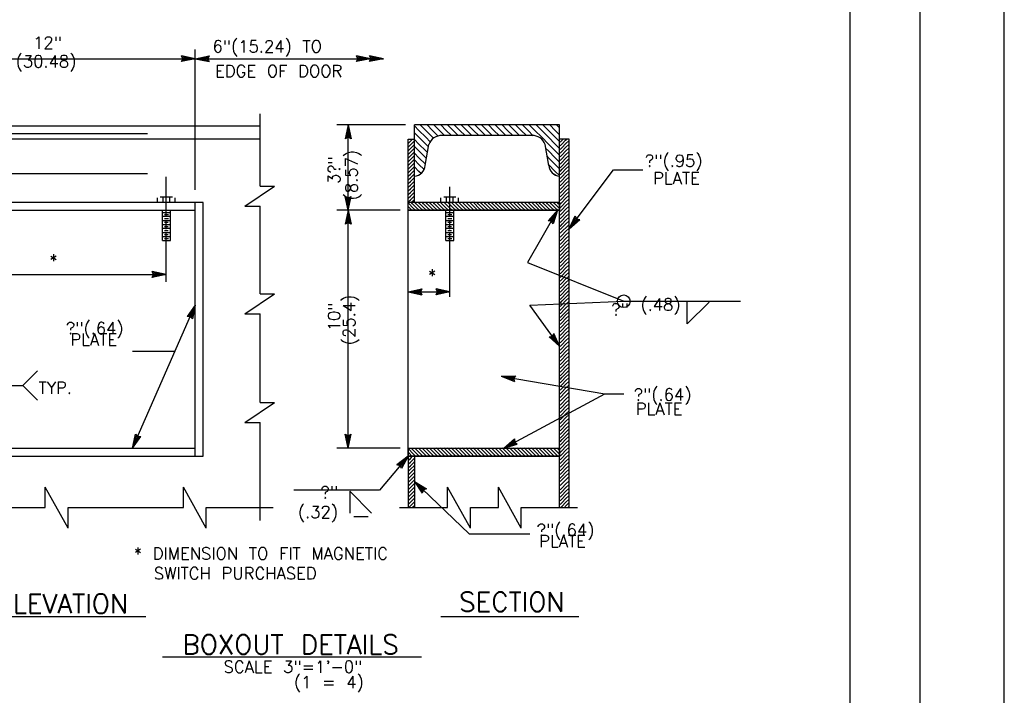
# Model space of a CAD drawing. Extents: x -21 to 2859, y -18 to 3983.
# Tile 19 of 47: x 11 to 21, y -9 to -2. Entities that reach past the tile are written whole.
import ezdxf
from ezdxf.enums import TextEntityAlignment as Align

# ---------------------------------------------------------------- set-up
doc = ezdxf.new("R2010")
doc.units = 0
doc.header["$LTSCALE"] = 25.4
doc.header["$MEASUREMENT"] = 0
doc.linetypes.add('HIDDEN2', pattern=[0.1875, 0.125, -0.0625])
doc.layers.add('PAN_TS', color=7, linetype='CONTINUOUS')
doc.styles.add('TXT_SHX', font='txt.shx')

# ---------------------------------------------------------------- blocks, each defined once
blk = doc.blocks.new('LT2')
at = {"layer": 'PAN_TS', "color": 24, "linetype": 'CONTINUOUS'}
for p, q in [((0, 0), (-0.0015, 0.00032)), ((-0.00135, 0), (-0.0015, 0.00032)), ((0, 0), (-0.0015, -0.00032)), ((-0.0015, -0.00032), (-0.00135, 0)), ((-0.00039, 0), (-0.00136, 0.00021)), ((-0.00128, 0), (-0.00136, 0.00021)), ((-0.00039, 0), (-0.00136, -0.00021)), ((-0.00136, -0.00021), (-0.00128, 0)), ((-0.00076, 0), (-0.00122, 0.0001)), ((-0.00119, 0), (-0.00122, 0.0001)), ((-0.00076, 0), (-0.00122, -0.0001)), ((-0.00122, -0.0001), (-0.00119, 0))]:
    blk.add_line(p, q, dxfattribs=at)
blk = doc.blocks.new('FILLE0')
at = {"layer": 'PAN_TS', "color": 24, "linetype": 'CONTINUOUS'}
for q in [(0, 0), (0.00236, -0.00002)]:
    blk.add_line((0, -0.00239), q, dxfattribs=at)

msp = doc.modelspace()

# ---------------------------------------------------------------- linework, layer by layer
at = {"layer": 'PAN_TS', "color": 7, "linetype": 'CONTINUOUS'}
for p, q in [((20.845, -17.875), (20.845, 12.125)), ((19.97, -16.943), (19.97, 11.057)), ((19.24, -16.381), (19.24, 10.492)), ((12.416, -3.437), (12.416, -1.973)), ((9.392, -2.07), (12.416, -2.07)), ((12.416, -2.07), (14.24, -2.07)), ((14.24, -2.07), (14.377, -2.07)), ((13.093, -3.397), (13.093, -2.644)), ((8.737, -2.768), (13.093, -2.768)), ((14.608, -2.759), (13.892, -2.759)), ((14.009, -3.649), (14.009, -2.759)), ((16.212, -2.759), (14.699, -2.759)), ((14.699, -3.562), (14.699, -2.759)), ((14.747, -2.817), (14.7, -2.77)), ((14.818, -2.817), (14.76, -2.759)), ((14.889, -2.817), (14.831, -2.759)), ((14.96, -2.817), (14.902, -2.759)), ((15.031, -2.817), (14.973, -2.759)), ((15.102, -2.817), (15.044, -2.759)), ((15.173, -2.817), (15.115, -2.759)), ((15.244, -2.817), (15.186, -2.759)), ((15.315, -2.817), (15.257, -2.759)), ((15.386, -2.817), (15.328, -2.759)), ((15.457, -2.817), (15.399, -2.759)), ((15.528, -2.817), (15.47, -2.759)), ((15.599, -2.817), (15.541, -2.759)), ((15.67, -2.817), (15.612, -2.759)), ((15.741, -2.817), (15.683, -2.759)), ((15.812, -2.817), (15.754, -2.759)), ((15.883, -2.817), (15.825, -2.759)), ((15.954, -2.817), (15.896, -2.759)), ((16.025, -2.817), (15.967, -2.759)), ((16.096, -2.817), (16.038, -2.759)), ((16.167, -2.817), (16.109, -2.759)), ((16.212, -2.791), (16.18, -2.759)), ((16.212, -6.743), (16.212, -2.759)), ((14.747, -2.888), (14.7, -2.841)), ((14.818, -2.888), (14.747, -2.817)), ((14.889, -2.888), (14.818, -2.817)), ((14.948, -2.876), (14.889, -2.817)), ((15.014, -2.871), (14.96, -2.817)), ((15.923, -2.871), (14.987, -2.871)), ((15.085, -2.871), (15.031, -2.817)), ((15.156, -2.871), (15.102, -2.817)), ((15.227, -2.871), (15.173, -2.817)), ((15.298, -2.871), (15.244, -2.817)), ((15.369, -2.871), (15.315, -2.817)), ((15.44, -2.871), (15.386, -2.817)), ((15.511, -2.871), (15.457, -2.817)), ((15.582, -2.871), (15.528, -2.817)), ((15.653, -2.871), (15.599, -2.817)), ((15.724, -2.871), (15.67, -2.817)), ((15.795, -2.871), (15.741, -2.817)), ((15.866, -2.871), (15.812, -2.817)), ((15.937, -2.872), (15.883, -2.817)), ((16.025, -2.888), (15.954, -2.817)), ((16.096, -2.888), (16.025, -2.817)), ((16.167, -2.888), (16.096, -2.817)), ((16.212, -2.862), (16.167, -2.817)), ((8.737, -2.904), (13.093, -2.904)), ((14.634, -2.907), (14.699, -2.907)), ((14.634, -2.915), (14.642, -2.907)), ((14.634, -6.124), (14.634, -2.907)), ((14.634, -2.953), (14.657, -2.93)), ((14.634, -2.991), (14.657, -2.968)), ((14.657, -2.93), (14.68, -2.907)), ((14.657, -2.968), (14.695, -2.93)), ((14.657, -3.006), (14.695, -2.968)), ((14.695, -2.93), (14.699, -2.926)), ((14.695, -2.968), (14.699, -2.964)), ((14.747, -2.959), (14.7, -2.912)), ((14.818, -2.959), (14.747, -2.888)), ((14.818, -3.03), (14.747, -2.959)), ((14.812, -3.181), (14.85, -2.965)), ((14.865, -2.935), (14.818, -2.888)), ((14.847, -2.988), (14.818, -2.959)), ((14.899, -2.898), (14.889, -2.888)), ((16.096, -2.959), (16.025, -2.888)), ((16.098, -3.181), (16.06, -2.965)), ((16.167, -2.959), (16.096, -2.888)), ((16.167, -3.03), (16.096, -2.959)), ((16.212, -2.933), (16.167, -2.888)), ((16.212, -3.004), (16.167, -2.959)), ((16.311, -2.907), (16.212, -2.907)), ((16.216, -2.939), (16.237, -2.918)), ((16.216, -2.977), (16.237, -2.956)), ((16.237, -2.918), (16.248, -2.907)), ((16.237, -2.956), (16.275, -2.918)), ((16.237, -2.994), (16.275, -2.956)), ((16.275, -2.918), (16.286, -2.907)), ((16.275, -2.956), (16.31, -2.921)), ((16.275, -2.994), (16.31, -2.959)), ((16.31, -6.743), (16.31, -2.907)), ((14.634, -3.029), (14.657, -3.006)), ((14.634, -3.067), (14.657, -3.044)), ((14.657, -3.044), (14.695, -3.006)), ((14.657, -3.082), (14.695, -3.044)), ((14.695, -3.006), (14.699, -3.002)), ((14.695, -3.044), (14.699, -3.04)), ((14.747, -3.03), (14.7, -2.983)), ((14.747, -3.101), (14.7, -3.053)), ((14.818, -3.101), (14.747, -3.03)), ((14.836, -3.047), (14.818, -3.03)), ((16.096, -3.03), (16.066, -3.001)), ((16.167, -3.101), (16.096, -3.03)), ((16.212, -3.075), (16.167, -3.03)), ((16.216, -3.015), (16.237, -2.994)), ((16.216, -3.053), (16.237, -3.032)), ((16.216, -3.091), (16.237, -3.07)), ((16.237, -3.032), (16.275, -2.994)), ((16.237, -3.07), (16.275, -3.032)), ((16.237, -3.108), (16.275, -3.07)), ((16.275, -3.032), (16.31, -2.997)), ((16.275, -3.07), (16.31, -3.035)), ((16.275, -3.108), (16.31, -3.073)), ((14.634, -3.105), (14.657, -3.082)), ((14.634, -3.143), (14.657, -3.12)), ((14.634, -3.181), (14.657, -3.158)), ((14.657, -3.12), (14.695, -3.082)), ((14.657, -3.158), (14.695, -3.12)), ((14.657, -3.196), (14.695, -3.158)), ((14.695, -3.082), (14.699, -3.078)), ((14.695, -3.12), (14.699, -3.116)), ((14.695, -3.158), (14.699, -3.154)), ((14.747, -3.172), (14.7, -3.124)), ((14.815, -3.168), (14.747, -3.101)), ((14.8, -3.224), (14.747, -3.172)), ((14.825, -3.107), (14.818, -3.101)), ((16.096, -3.101), (16.081, -3.086)), ((16.167, -3.172), (16.096, -3.101)), ((16.167, -3.243), (16.096, -3.172)), ((16.212, -3.146), (16.167, -3.101)), ((16.212, -3.217), (16.167, -3.172)), ((16.216, -3.129), (16.237, -3.108)), ((16.216, -3.167), (16.237, -3.146)), ((16.237, -3.146), (16.275, -3.108)), ((16.237, -3.184), (16.275, -3.146)), ((16.275, -3.146), (16.31, -3.111)), ((16.275, -3.184), (16.31, -3.149)), ((14.634, -3.219), (14.657, -3.196)), ((14.634, -3.257), (14.657, -3.234)), ((14.634, -3.295), (14.657, -3.272)), ((14.657, -3.234), (14.695, -3.196)), ((14.657, -3.272), (14.695, -3.234)), ((14.657, -3.31), (14.695, -3.272)), ((14.695, -3.196), (14.699, -3.192)), ((14.695, -3.234), (14.699, -3.23)), ((14.695, -3.272), (14.699, -3.268)), ((14.747, -3.243), (14.7, -3.195)), ((14.769, -3.265), (14.747, -3.243)), ((16.212, -3.288), (16.167, -3.243)), ((16.216, -3.205), (16.237, -3.184)), ((16.216, -3.243), (16.237, -3.222)), ((16.216, -3.281), (16.237, -3.26)), ((16.237, -3.222), (16.275, -3.184)), ((16.237, -3.26), (16.275, -3.222)), ((16.237, -3.298), (16.275, -3.26)), ((16.275, -3.222), (16.31, -3.187)), ((16.275, -3.26), (16.31, -3.225)), ((16.275, -3.298), (16.31, -3.263)), ((16.31, -3.841), (16.775, -3.229)), ((16.775, -3.229), (17.078, -3.229)), ((12.112, -3.709), (12.112, -3.3)), ((14.634, -3.333), (14.657, -3.31)), ((14.634, -3.371), (14.657, -3.348)), ((14.657, -3.348), (14.695, -3.31)), ((14.657, -3.386), (14.695, -3.348)), ((16.216, -3.319), (16.237, -3.298)), ((16.216, -3.357), (16.237, -3.336)), ((16.216, -3.395), (16.237, -3.374)), ((16.237, -3.336), (16.275, -3.298)), ((16.237, -3.374), (16.275, -3.336)), ((16.237, -3.412), (16.275, -3.374)), ((16.275, -3.336), (16.31, -3.301)), ((16.275, -3.374), (16.31, -3.339)), ((16.275, -3.412), (16.31, -3.377)), ((12.933, -3.607), (13.241, -3.397)), ((13.093, -3.397), (13.241, -3.397)), ((14.634, -3.409), (14.657, -3.386)), ((14.634, -3.447), (14.657, -3.424)), ((14.634, -3.485), (14.657, -3.462)), ((14.657, -3.424), (14.695, -3.386)), ((14.657, -3.462), (14.695, -3.424)), ((14.657, -3.5), (14.695, -3.462)), ((14.695, -3.462), (14.699, -3.458)), ((15.069, -3.709), (15.069, -3.403)), ((16.216, -3.433), (16.237, -3.412)), ((16.216, -3.471), (16.237, -3.45)), ((16.216, -3.509), (16.237, -3.488)), ((16.237, -3.45), (16.275, -3.412)), ((16.237, -3.488), (16.275, -3.45)), ((16.237, -3.526), (16.275, -3.488)), ((16.275, -3.45), (16.31, -3.415)), ((16.275, -3.488), (16.31, -3.453)), ((9.308, -3.564), (12.5, -3.564)), ((12.024, -3.564), (12.024, -3.52)), ((12.052, -3.509), (12.179, -3.509)), ((12.081, -3.564), (12.081, -3.52)), ((12.151, -3.564), (12.151, -3.52)), ((12.208, -3.564), (12.208, -3.52)), ((12.416, -6.209), (12.416, -3.567)), ((12.5, -6.209), (12.5, -3.567)), ((14.634, -3.523), (14.657, -3.5)), ((14.634, -3.561), (14.657, -3.538)), ((14.634, -3.564), (16.212, -3.564)), ((14.643, -3.58), (14.634, -3.571)), ((14.681, -3.618), (14.643, -3.58)), ((14.657, -3.538), (14.695, -3.5)), ((14.681, -3.58), (14.665, -3.564)), ((14.669, -3.564), (14.695, -3.538)), ((14.719, -3.618), (14.681, -3.58)), ((14.695, -3.5), (14.699, -3.496)), ((14.695, -3.538), (14.699, -3.534)), ((14.719, -3.58), (14.703, -3.564)), ((14.757, -3.618), (14.719, -3.58)), ((14.757, -3.58), (14.741, -3.564)), ((14.795, -3.618), (14.757, -3.58)), ((14.795, -3.58), (14.779, -3.564)), ((14.833, -3.618), (14.795, -3.58)), ((14.833, -3.58), (14.817, -3.564)), ((14.871, -3.618), (14.833, -3.58)), ((14.871, -3.58), (14.855, -3.564)), ((14.909, -3.618), (14.871, -3.58)), ((14.909, -3.58), (14.893, -3.564)), ((14.947, -3.618), (14.909, -3.58)), ((14.947, -3.58), (14.931, -3.564)), ((14.985, -3.618), (14.947, -3.58)), ((14.985, -3.58), (14.969, -3.564)), ((14.976, -3.564), (14.976, -3.52)), ((15.023, -3.618), (14.985, -3.58)), ((15.004, -3.509), (15.131, -3.509)), ((15.023, -3.58), (15.007, -3.564)), ((15.061, -3.618), (15.023, -3.58)), ((15.033, -3.564), (15.033, -3.52)), ((15.061, -3.58), (15.045, -3.564)), ((15.099, -3.618), (15.061, -3.58)), ((15.099, -3.58), (15.083, -3.564)), ((15.137, -3.618), (15.099, -3.58)), ((15.103, -3.564), (15.103, -3.52)), ((15.137, -3.58), (15.121, -3.564)), ((15.175, -3.618), (15.137, -3.58)), ((15.175, -3.58), (15.159, -3.564)), ((15.16, -3.564), (15.16, -3.52)), ((15.213, -3.618), (15.175, -3.58)), ((15.213, -3.58), (15.197, -3.564)), ((15.251, -3.618), (15.213, -3.58)), ((15.251, -3.58), (15.235, -3.564)), ((15.289, -3.618), (15.251, -3.58)), ((15.289, -3.58), (15.273, -3.564)), ((15.327, -3.618), (15.289, -3.58)), ((15.327, -3.58), (15.311, -3.564)), ((15.365, -3.618), (15.327, -3.58)), ((15.365, -3.58), (15.349, -3.564)), ((15.403, -3.618), (15.365, -3.58)), ((15.403, -3.58), (15.387, -3.564)), ((15.441, -3.618), (15.403, -3.58)), ((15.441, -3.58), (15.425, -3.564)), ((15.479, -3.618), (15.441, -3.58)), ((15.479, -3.58), (15.463, -3.564)), ((15.517, -3.618), (15.479, -3.58)), ((15.517, -3.58), (15.501, -3.564)), ((15.555, -3.618), (15.517, -3.58)), ((15.555, -3.58), (15.539, -3.564)), ((15.593, -3.618), (15.555, -3.58)), ((15.593, -3.58), (15.577, -3.564)), ((15.631, -3.618), (15.593, -3.58)), ((15.631, -3.58), (15.615, -3.564)), ((15.669, -3.618), (15.631, -3.58)), ((15.669, -3.58), (15.653, -3.564)), ((15.707, -3.618), (15.669, -3.58)), ((15.707, -3.58), (15.691, -3.564)), ((15.745, -3.618), (15.707, -3.58)), ((15.745, -3.58), (15.729, -3.564)), ((15.783, -3.618), (15.745, -3.58)), ((15.783, -3.58), (15.767, -3.564)), ((15.821, -3.618), (15.783, -3.58)), ((15.821, -3.58), (15.805, -3.564)), ((15.859, -3.618), (15.821, -3.58)), ((15.859, -3.58), (15.843, -3.564)), ((15.897, -3.618), (15.859, -3.58)), ((15.897, -3.58), (15.881, -3.564)), ((15.935, -3.618), (15.897, -3.58)), ((15.935, -3.58), (15.919, -3.564)), ((15.973, -3.618), (15.935, -3.58)), ((15.973, -3.58), (15.957, -3.564)), ((16.011, -3.618), (15.973, -3.58)), ((16.011, -3.58), (15.995, -3.564)), ((16.049, -3.618), (16.011, -3.58)), ((16.049, -3.58), (16.033, -3.564)), ((16.087, -3.618), (16.049, -3.58)), ((16.087, -3.58), (16.071, -3.564)), ((16.125, -3.618), (16.087, -3.58)), ((16.125, -3.58), (16.109, -3.564)), ((16.163, -3.618), (16.125, -3.58)), ((16.163, -3.58), (16.147, -3.564)), ((16.201, -3.618), (16.163, -3.58)), ((16.201, -3.58), (16.185, -3.564)), ((16.212, -3.591), (16.201, -3.58)), ((16.216, -3.547), (16.237, -3.526)), ((16.216, -3.585), (16.237, -3.564)), ((16.237, -3.564), (16.275, -3.526)), ((16.237, -3.602), (16.275, -3.564)), ((16.275, -3.526), (16.31, -3.491)), ((16.275, -3.564), (16.31, -3.529)), ((16.275, -3.602), (16.31, -3.567)), ((9.392, -3.649), (12.416, -3.649)), ((12.073, -3.963), (12.073, -3.649)), ((12.073, -3.67), (12.158, -3.67)), ((12.094, -3.691), (12.136, -3.691)), ((12.158, -3.963), (12.158, -3.649)), ((12.933, -3.607), (13.093, -3.607)), ((13.093, -4.518), (13.093, -3.607)), ((14.55, -3.649), (13.892, -3.649)), ((14.009, -6.124), (14.009, -3.649)), ((14.643, -3.618), (14.634, -3.609)), ((14.636, -3.649), (14.634, -3.647)), ((14.634, -3.649), (16.212, -3.649)), ((14.674, -3.649), (14.643, -3.618)), ((14.712, -3.649), (14.681, -3.618)), ((14.75, -3.649), (14.719, -3.618)), ((14.788, -3.649), (14.757, -3.618)), ((14.826, -3.649), (14.795, -3.618)), ((14.864, -3.649), (14.833, -3.618)), ((14.902, -3.649), (14.871, -3.618)), ((14.94, -3.649), (14.909, -3.618)), ((14.978, -3.649), (14.947, -3.618)), ((15.016, -3.649), (14.985, -3.618)), ((15.054, -3.649), (15.023, -3.618)), ((15.025, -3.963), (15.025, -3.649)), ((15.025, -3.67), (15.11, -3.67)), ((15.046, -3.691), (15.088, -3.691)), ((15.092, -3.649), (15.061, -3.618)), ((15.13, -3.649), (15.099, -3.618)), ((15.11, -3.963), (15.11, -3.649)), ((15.168, -3.649), (15.137, -3.618)), ((15.206, -3.649), (15.175, -3.618)), ((15.244, -3.649), (15.213, -3.618)), ((15.282, -3.649), (15.251, -3.618)), ((15.32, -3.649), (15.289, -3.618)), ((15.358, -3.649), (15.327, -3.618)), ((15.396, -3.649), (15.365, -3.618)), ((15.434, -3.649), (15.403, -3.618)), ((15.472, -3.649), (15.441, -3.618)), ((15.51, -3.649), (15.479, -3.618)), ((15.548, -3.649), (15.517, -3.618)), ((15.586, -3.649), (15.555, -3.618)), ((15.624, -3.649), (15.593, -3.618)), ((15.662, -3.649), (15.631, -3.618)), ((15.7, -3.649), (15.669, -3.618)), ((15.738, -3.649), (15.707, -3.618)), ((15.776, -3.649), (15.745, -3.618)), ((15.814, -3.649), (15.783, -3.618)), ((15.852, -3.649), (15.821, -3.618)), ((15.89, -3.649), (15.859, -3.618)), ((16.19, -3.649), (15.877, -4.193)), ((15.928, -3.649), (15.897, -3.618)), ((15.966, -3.649), (15.935, -3.618)), ((16.004, -3.649), (15.973, -3.618)), ((16.042, -3.649), (16.011, -3.618)), ((16.08, -3.649), (16.049, -3.618)), ((16.118, -3.649), (16.087, -3.618)), ((16.156, -3.649), (16.125, -3.618)), ((16.194, -3.649), (16.163, -3.618)), ((16.212, -3.629), (16.201, -3.618)), ((16.216, -3.623), (16.237, -3.602)), ((16.216, -3.661), (16.237, -3.64)), ((16.216, -3.699), (16.237, -3.678)), ((16.237, -3.64), (16.275, -3.602)), ((16.237, -3.678), (16.275, -3.64)), ((16.237, -3.716), (16.275, -3.678)), ((16.275, -3.64), (16.31, -3.605)), ((16.275, -3.678), (16.31, -3.643)), ((16.275, -3.716), (16.31, -3.681)), ((12.073, -3.711), (12.158, -3.711)), ((12.073, -3.754), (12.158, -3.754)), ((12.073, -3.795), (12.158, -3.795)), ((12.095, -3.733), (12.136, -3.733)), ((12.095, -3.774), (12.135, -3.774)), ((12.112, -3.844), (12.112, -3.766)), ((15.025, -3.711), (15.11, -3.711)), ((15.025, -3.754), (15.11, -3.754)), ((15.025, -3.795), (15.11, -3.795)), ((15.047, -3.733), (15.088, -3.733)), ((15.047, -3.774), (15.087, -3.774)), ((15.069, -3.844), (15.069, -3.766)), ((16.238, -3.791), (16.213, -3.816)), ((16.216, -3.737), (16.237, -3.716)), ((16.216, -3.775), (16.237, -3.754)), ((16.217, -3.888), (16.31, -3.795)), ((16.218, -3.849), (16.275, -3.792)), ((16.237, -3.754), (16.275, -3.716)), ((16.237, -3.792), (16.275, -3.754)), ((16.275, -3.754), (16.31, -3.719)), ((16.275, -3.792), (16.31, -3.757)), ((12.073, -3.835), (12.158, -3.835)), ((12.073, -3.879), (12.158, -3.879)), ((12.094, -3.816), (12.134, -3.816)), ((12.094, -3.858), (12.135, -3.858)), ((12.112, -4.394), (12.112, -3.892)), ((15.025, -3.835), (15.11, -3.835)), ((15.025, -3.879), (15.11, -3.879)), ((15.046, -3.816), (15.086, -3.816)), ((15.046, -3.858), (15.087, -3.858)), ((15.069, -4.55), (15.069, -3.892)), ((16.237, -3.909), (16.275, -3.871)), ((16.275, -3.871), (16.31, -3.836)), ((16.275, -3.909), (16.31, -3.874)), ((12.073, -3.922), (12.158, -3.922)), ((12.073, -3.963), (12.158, -3.963)), ((12.094, -3.901), (12.135, -3.901)), ((12.095, -3.943), (12.136, -3.943)), ((15.025, -3.922), (15.11, -3.922)), ((15.025, -3.963), (15.11, -3.963)), ((15.046, -3.901), (15.087, -3.901)), ((15.047, -3.943), (15.088, -3.943)), ((16.216, -3.93), (16.237, -3.909)), ((16.216, -3.968), (16.237, -3.947)), ((16.216, -4.006), (16.237, -3.985)), ((16.237, -3.947), (16.275, -3.909)), ((16.237, -3.985), (16.275, -3.947)), ((16.237, -4.023), (16.275, -3.985)), ((16.275, -3.947), (16.31, -3.912)), ((16.275, -3.985), (16.31, -3.95)), ((16.275, -4.023), (16.31, -3.988)), ((16.216, -4.044), (16.237, -4.023)), ((16.216, -4.082), (16.237, -4.061)), ((16.216, -4.12), (16.237, -4.099)), ((16.237, -4.061), (16.275, -4.023)), ((16.237, -4.099), (16.275, -4.061)), ((16.237, -4.137), (16.275, -4.099)), ((16.275, -4.061), (16.31, -4.026)), ((16.275, -4.099), (16.31, -4.064)), ((16.275, -4.137), (16.31, -4.102)), ((15.877, -4.193), (16.88, -4.596)), ((16.216, -4.158), (16.237, -4.137)), ((16.216, -4.196), (16.237, -4.175)), ((16.237, -4.175), (16.275, -4.137)), ((16.237, -4.213), (16.275, -4.175)), ((16.275, -4.175), (16.31, -4.14)), ((16.275, -4.213), (16.31, -4.178)), ((16.216, -4.234), (16.237, -4.213)), ((16.216, -4.272), (16.237, -4.251)), ((16.216, -4.31), (16.237, -4.289)), ((16.237, -4.251), (16.275, -4.213)), ((16.237, -4.289), (16.275, -4.251)), ((16.237, -4.327), (16.275, -4.289)), ((16.275, -4.251), (16.31, -4.216)), ((16.275, -4.289), (16.31, -4.254)), ((16.275, -4.327), (16.31, -4.292)), ((9.706, -4.316), (12.112, -4.316)), ((16.216, -4.348), (16.237, -4.327)), ((16.216, -4.386), (16.237, -4.365)), ((16.216, -4.424), (16.237, -4.403)), ((16.237, -4.365), (16.275, -4.327)), ((16.237, -4.403), (16.275, -4.365)), ((16.237, -4.441), (16.275, -4.403)), ((16.275, -4.365), (16.31, -4.33)), ((16.275, -4.403), (16.31, -4.368)), ((16.275, -4.441), (16.31, -4.406)), ((14.634, -4.498), (15.069, -4.498)), ((16.216, -4.462), (16.237, -4.441)), ((16.216, -4.5), (16.237, -4.479)), ((16.237, -4.479), (16.275, -4.441)), ((16.237, -4.517), (16.275, -4.479)), ((16.275, -4.479), (16.31, -4.444)), ((16.275, -4.517), (16.31, -4.482)), ((12.933, -4.728), (13.241, -4.518)), ((13.093, -4.518), (13.241, -4.518)), ((15.903, -4.635), (16.88, -4.596)), ((16.216, -4.538), (16.237, -4.517)), ((16.216, -4.576), (16.237, -4.555)), ((16.216, -4.614), (16.237, -4.593)), ((16.237, -4.555), (16.275, -4.517)), ((16.237, -4.593), (16.275, -4.555)), ((16.237, -4.631), (16.275, -4.593)), ((16.275, -4.555), (16.31, -4.52)), ((16.275, -4.593), (16.31, -4.558)), ((16.275, -4.631), (16.31, -4.596)), ((16.88, -4.596), (18.095, -4.596)), ((11.763, -6.124), (12.416, -4.635)), ((16.212, -5.065), (15.903, -4.635)), ((16.238, -4.668), (16.213, -4.693)), ((16.216, -4.652), (16.237, -4.631)), ((16.217, -4.765), (16.31, -4.672)), ((16.218, -4.726), (16.275, -4.669)), ((16.237, -4.669), (16.275, -4.631)), ((16.275, -4.669), (16.31, -4.634)), ((16.275, -4.742), (16.31, -4.707)), ((12.933, -4.728), (13.093, -4.728)), ((13.093, -5.65), (13.093, -4.728)), ((16.216, -4.801), (16.237, -4.78)), ((16.216, -4.839), (16.237, -4.818)), ((16.237, -4.78), (16.275, -4.742)), ((16.237, -4.818), (16.275, -4.78)), ((16.237, -4.856), (16.275, -4.818)), ((16.275, -4.78), (16.31, -4.745)), ((16.275, -4.818), (16.31, -4.783)), ((16.275, -4.856), (16.31, -4.821)), ((16.216, -4.877), (16.237, -4.856)), ((16.216, -4.915), (16.237, -4.894)), ((16.237, -4.894), (16.275, -4.856)), ((16.237, -4.932), (16.275, -4.894)), ((16.275, -4.894), (16.31, -4.859)), ((16.275, -4.932), (16.31, -4.897)), ((16.216, -4.953), (16.237, -4.932)), ((16.216, -4.991), (16.237, -4.97)), ((16.216, -5.029), (16.237, -5.008)), ((16.237, -4.97), (16.275, -4.932)), ((16.237, -5.008), (16.275, -4.97)), ((16.237, -5.046), (16.275, -5.008)), ((16.275, -4.97), (16.31, -4.935)), ((16.275, -5.008), (16.31, -4.973)), ((16.275, -5.046), (16.31, -5.011)), ((12.203, -5.12), (11.763, -5.12)), ((16.216, -5.067), (16.237, -5.046)), ((16.216, -5.105), (16.237, -5.084)), ((16.216, -5.143), (16.237, -5.122)), ((16.237, -5.084), (16.275, -5.046)), ((16.237, -5.122), (16.275, -5.084)), ((16.237, -5.16), (16.275, -5.122)), ((16.275, -5.084), (16.31, -5.049)), ((16.275, -5.122), (16.31, -5.087)), ((16.275, -5.16), (16.31, -5.125)), ((16.216, -5.181), (16.237, -5.16)), ((16.216, -5.219), (16.237, -5.198)), ((16.237, -5.198), (16.275, -5.16)), ((16.237, -5.236), (16.275, -5.198)), ((16.275, -5.198), (16.31, -5.163)), ((16.275, -5.236), (16.31, -5.201)), ((10.621, -5.472), (10.774, -5.319)), ((16.216, -5.257), (16.237, -5.236)), ((16.216, -5.295), (16.237, -5.274)), ((16.216, -5.333), (16.237, -5.312)), ((16.237, -5.274), (16.275, -5.236)), ((16.237, -5.312), (16.275, -5.274)), ((16.237, -5.35), (16.275, -5.312)), ((16.275, -5.274), (16.31, -5.239)), ((16.275, -5.312), (16.31, -5.277)), ((16.275, -5.35), (16.31, -5.315)), ((15.604, -5.377), (16.684, -5.56)), ((16.216, -5.371), (16.237, -5.35)), ((16.216, -5.409), (16.237, -5.388)), ((16.216, -5.447), (16.237, -5.426)), ((16.237, -5.388), (16.275, -5.35)), ((16.237, -5.426), (16.275, -5.388)), ((16.237, -5.464), (16.275, -5.426)), ((16.275, -5.388), (16.31, -5.353)), ((16.275, -5.426), (16.31, -5.391)), ((16.275, -5.464), (16.31, -5.429)), ((9.781, -5.472), (10.621, -5.472)), ((10.621, -5.472), (10.774, -5.625)), ((16.238, -5.539), (16.213, -5.564)), ((16.216, -5.485), (16.237, -5.464)), ((16.216, -5.523), (16.237, -5.502)), ((16.237, -5.502), (16.275, -5.464)), ((16.237, -5.54), (16.275, -5.502)), ((16.275, -5.502), (16.31, -5.467)), ((16.275, -5.54), (16.31, -5.505)), ((15.63, -6.124), (16.684, -5.56)), ((16.217, -5.636), (16.31, -5.543)), ((16.218, -5.597), (16.275, -5.54)), ((16.237, -5.657), (16.275, -5.619)), ((16.275, -5.619), (16.31, -5.584)), ((16.275, -5.657), (16.31, -5.622)), ((16.684, -5.56), (16.88, -5.56)), ((12.933, -5.86), (13.241, -5.65)), ((13.093, -5.65), (13.241, -5.65)), ((16.216, -5.678), (16.237, -5.657)), ((16.216, -5.716), (16.237, -5.695)), ((16.216, -5.754), (16.237, -5.733)), ((16.237, -5.695), (16.275, -5.657)), ((16.237, -5.733), (16.275, -5.695)), ((16.237, -5.771), (16.275, -5.733)), ((16.275, -5.695), (16.31, -5.66)), ((16.275, -5.733), (16.31, -5.698)), ((16.275, -5.771), (16.31, -5.736)), ((16.216, -5.792), (16.237, -5.771)), ((16.216, -5.83), (16.237, -5.809)), ((16.216, -5.868), (16.237, -5.847)), ((16.237, -5.809), (16.275, -5.771)), ((16.237, -5.847), (16.275, -5.809)), ((16.237, -5.885), (16.275, -5.847)), ((16.275, -5.809), (16.31, -5.774)), ((16.275, -5.847), (16.31, -5.812)), ((12.933, -5.86), (13.093, -5.86)), ((13.093, -6.88), (13.093, -5.86)), ((16.216, -5.906), (16.237, -5.885)), ((16.216, -5.944), (16.237, -5.923)), ((16.237, -5.923), (16.275, -5.885)), ((16.237, -5.961), (16.275, -5.923)), ((16.275, -5.885), (16.31, -5.85)), ((16.275, -5.923), (16.31, -5.888)), ((16.275, -5.961), (16.31, -5.926)), ((16.216, -5.982), (16.237, -5.961)), ((16.216, -6.02), (16.237, -5.999)), ((16.216, -6.058), (16.237, -6.037)), ((16.237, -5.999), (16.275, -5.961)), ((16.237, -6.037), (16.275, -5.999)), ((16.237, -6.075), (16.275, -6.037)), ((16.275, -5.999), (16.31, -5.964)), ((16.275, -6.037), (16.31, -6.002)), ((16.275, -6.075), (16.31, -6.04)), ((9.392, -6.124), (12.416, -6.124)), ((14.55, -6.124), (13.892, -6.124)), ((14.634, -6.124), (16.212, -6.124)), ((14.634, -6.124), (14.634, -6.743)), ((14.643, -6.14), (14.634, -6.131)), ((14.681, -6.178), (14.643, -6.14)), ((14.681, -6.14), (14.665, -6.124)), ((14.719, -6.178), (14.681, -6.14)), ((14.719, -6.14), (14.703, -6.124)), ((14.757, -6.178), (14.719, -6.14)), ((14.757, -6.14), (14.741, -6.124)), ((14.795, -6.178), (14.757, -6.14)), ((14.795, -6.14), (14.779, -6.124)), ((14.833, -6.178), (14.795, -6.14)), ((14.833, -6.14), (14.817, -6.124)), ((14.871, -6.178), (14.833, -6.14)), ((14.871, -6.14), (14.855, -6.124)), ((14.909, -6.178), (14.871, -6.14)), ((14.909, -6.14), (14.893, -6.124)), ((14.947, -6.178), (14.909, -6.14)), ((14.947, -6.14), (14.931, -6.124)), ((14.985, -6.178), (14.947, -6.14)), ((14.985, -6.14), (14.969, -6.124)), ((15.023, -6.178), (14.985, -6.14)), ((15.023, -6.14), (15.007, -6.124)), ((15.061, -6.178), (15.023, -6.14)), ((15.061, -6.14), (15.045, -6.124)), ((15.099, -6.178), (15.061, -6.14)), ((15.099, -6.14), (15.083, -6.124)), ((15.137, -6.178), (15.099, -6.14)), ((15.137, -6.14), (15.121, -6.124)), ((15.175, -6.178), (15.137, -6.14)), ((15.175, -6.14), (15.159, -6.124)), ((15.213, -6.178), (15.175, -6.14)), ((15.213, -6.14), (15.197, -6.124)), ((15.251, -6.178), (15.213, -6.14)), ((15.251, -6.14), (15.235, -6.124)), ((15.289, -6.178), (15.251, -6.14)), ((15.289, -6.14), (15.273, -6.124)), ((15.327, -6.178), (15.289, -6.14)), ((15.327, -6.14), (15.311, -6.124)), ((15.365, -6.178), (15.327, -6.14)), ((15.365, -6.14), (15.349, -6.124)), ((15.403, -6.178), (15.365, -6.14)), ((15.403, -6.14), (15.387, -6.124)), ((15.441, -6.178), (15.403, -6.14)), ((15.441, -6.14), (15.425, -6.124)), ((15.479, -6.178), (15.441, -6.14)), ((15.479, -6.14), (15.463, -6.124)), ((15.517, -6.178), (15.479, -6.14)), ((15.517, -6.14), (15.501, -6.124)), ((15.555, -6.178), (15.517, -6.14)), ((15.555, -6.14), (15.539, -6.124)), ((15.593, -6.178), (15.555, -6.14)), ((15.593, -6.14), (15.577, -6.124)), ((15.631, -6.178), (15.593, -6.14)), ((15.631, -6.14), (15.615, -6.124)), ((15.669, -6.178), (15.631, -6.14)), ((15.669, -6.14), (15.653, -6.124)), ((15.707, -6.178), (15.669, -6.14)), ((15.707, -6.14), (15.691, -6.124)), ((15.745, -6.178), (15.707, -6.14)), ((15.745, -6.14), (15.729, -6.124)), ((15.783, -6.178), (15.745, -6.14)), ((15.783, -6.14), (15.767, -6.124)), ((15.821, -6.178), (15.783, -6.14)), ((15.821, -6.14), (15.805, -6.124)), ((15.859, -6.178), (15.821, -6.14)), ((15.859, -6.14), (15.843, -6.124)), ((15.897, -6.178), (15.859, -6.14)), ((15.897, -6.14), (15.881, -6.124)), ((15.935, -6.178), (15.897, -6.14)), ((15.935, -6.14), (15.919, -6.124)), ((15.973, -6.178), (15.935, -6.14)), ((15.973, -6.14), (15.957, -6.124)), ((16.011, -6.178), (15.973, -6.14)), ((16.011, -6.14), (15.995, -6.124)), ((16.049, -6.178), (16.011, -6.14)), ((16.049, -6.14), (16.033, -6.124)), ((16.087, -6.178), (16.049, -6.14)), ((16.087, -6.14), (16.071, -6.124)), ((16.125, -6.178), (16.087, -6.14)), ((16.125, -6.14), (16.109, -6.124)), ((16.163, -6.178), (16.125, -6.14)), ((16.163, -6.14), (16.147, -6.124)), ((16.201, -6.178), (16.163, -6.14)), ((16.201, -6.14), (16.185, -6.124)), ((16.212, -6.151), (16.201, -6.14)), ((16.216, -6.096), (16.237, -6.075)), ((16.216, -6.134), (16.237, -6.113)), ((16.216, -6.172), (16.237, -6.151)), ((16.237, -6.113), (16.275, -6.075)), ((16.237, -6.151), (16.275, -6.113)), ((16.237, -6.189), (16.275, -6.151)), ((16.275, -6.113), (16.31, -6.078)), ((16.275, -6.151), (16.31, -6.116)), ((16.275, -6.189), (16.31, -6.154)), ((9.308, -6.209), (12.5, -6.209)), ((14.634, -6.209), (14.335, -6.562)), ((14.643, -6.178), (14.634, -6.169)), ((14.636, -6.209), (14.634, -6.207)), ((14.634, -6.209), (16.212, -6.209)), ((14.634, -6.209), (14.699, -6.209)), ((14.634, -6.217), (14.642, -6.209)), ((14.634, -6.255), (14.657, -6.232)), ((14.674, -6.209), (14.643, -6.178)), ((14.657, -6.232), (14.68, -6.209)), ((14.657, -6.27), (14.695, -6.232)), ((14.712, -6.209), (14.681, -6.178)), ((14.695, -6.232), (14.699, -6.228)), ((14.699, -6.209), (14.699, -6.743)), ((14.75, -6.209), (14.719, -6.178)), ((14.788, -6.209), (14.757, -6.178)), ((14.826, -6.209), (14.795, -6.178)), ((14.864, -6.209), (14.833, -6.178)), ((14.902, -6.209), (14.871, -6.178)), ((14.94, -6.209), (14.909, -6.178)), ((14.978, -6.209), (14.947, -6.178)), ((15.016, -6.209), (14.985, -6.178)), ((15.054, -6.209), (15.023, -6.178)), ((15.092, -6.209), (15.061, -6.178)), ((15.13, -6.209), (15.099, -6.178)), ((15.168, -6.209), (15.137, -6.178)), ((15.206, -6.209), (15.175, -6.178)), ((15.244, -6.209), (15.213, -6.178)), ((15.282, -6.209), (15.251, -6.178)), ((15.32, -6.209), (15.289, -6.178)), ((15.358, -6.209), (15.327, -6.178)), ((15.396, -6.209), (15.365, -6.178)), ((15.434, -6.209), (15.403, -6.178)), ((15.472, -6.209), (15.441, -6.178)), ((15.51, -6.209), (15.479, -6.178)), ((15.548, -6.209), (15.517, -6.178)), ((15.586, -6.209), (15.555, -6.178)), ((15.624, -6.209), (15.593, -6.178)), ((15.662, -6.209), (15.631, -6.178)), ((15.7, -6.209), (15.669, -6.178)), ((15.738, -6.209), (15.707, -6.178)), ((15.776, -6.209), (15.745, -6.178)), ((15.814, -6.209), (15.783, -6.178)), ((15.852, -6.209), (15.821, -6.178)), ((15.89, -6.209), (15.859, -6.178)), ((15.928, -6.209), (15.897, -6.178)), ((15.966, -6.209), (15.935, -6.178)), ((16.004, -6.209), (15.973, -6.178)), ((16.042, -6.209), (16.011, -6.178)), ((16.08, -6.209), (16.049, -6.178)), ((16.118, -6.209), (16.087, -6.178)), ((16.156, -6.209), (16.125, -6.178)), ((16.194, -6.209), (16.163, -6.178)), ((16.212, -6.189), (16.201, -6.178)), ((16.216, -6.21), (16.237, -6.189)), ((16.216, -6.248), (16.237, -6.227)), ((16.237, -6.227), (16.275, -6.189)), ((16.237, -6.265), (16.275, -6.227)), ((16.275, -6.227), (16.31, -6.192)), ((16.275, -6.265), (16.31, -6.23)), ((14.634, -6.293), (14.657, -6.27)), ((14.634, -6.331), (14.657, -6.308)), ((14.634, -6.369), (14.657, -6.346)), ((14.657, -6.308), (14.695, -6.27)), ((14.657, -6.346), (14.695, -6.308)), ((14.657, -6.384), (14.695, -6.346)), ((14.695, -6.27), (14.699, -6.266)), ((14.695, -6.308), (14.699, -6.304)), ((14.695, -6.346), (14.699, -6.342)), ((16.216, -6.286), (16.237, -6.265)), ((16.216, -6.324), (16.237, -6.303)), ((16.216, -6.362), (16.237, -6.341)), ((16.237, -6.303), (16.275, -6.265)), ((16.237, -6.341), (16.275, -6.303)), ((16.237, -6.379), (16.275, -6.341)), ((16.275, -6.303), (16.31, -6.268)), ((16.275, -6.341), (16.31, -6.306)), ((16.275, -6.379), (16.31, -6.344)), ((14.634, -6.407), (14.657, -6.384)), ((14.634, -6.445), (14.657, -6.422)), ((14.634, -6.483), (14.657, -6.46)), ((14.657, -6.422), (14.695, -6.384)), ((14.657, -6.46), (14.695, -6.422)), ((14.657, -6.498), (14.695, -6.46)), ((14.695, -6.384), (14.699, -6.38)), ((14.695, -6.422), (14.699, -6.418)), ((14.695, -6.46), (14.699, -6.456)), ((16.238, -6.416), (16.213, -6.441)), ((16.216, -6.4), (16.237, -6.379)), ((16.217, -6.513), (16.31, -6.42)), ((16.218, -6.474), (16.275, -6.417)), ((16.237, -6.417), (16.275, -6.379)), ((16.275, -6.417), (16.31, -6.382)), ((10.853, -6.743), (10.853, -6.531)), ((11.092, -6.96), (10.853, -6.531)), ((12.292, -6.743), (12.292, -6.531)), ((12.531, -6.96), (12.292, -6.531)), ((14.335, -6.562), (13.442, -6.562)), ((14.634, -6.521), (14.657, -6.498)), ((14.634, -6.559), (14.657, -6.536)), ((14.657, -6.536), (14.695, -6.498)), ((14.657, -6.574), (14.695, -6.536)), ((14.695, -6.498), (14.699, -6.494)), ((14.695, -6.536), (14.699, -6.532)), ((14.699, -6.471), (15.269, -7.018)), ((15.045, -6.743), (15.045, -6.531)), ((15.284, -6.96), (15.045, -6.531)), ((15.574, -6.743), (15.574, -6.531)), ((15.813, -6.96), (15.574, -6.531)), ((16.216, -6.559), (16.237, -6.538)), ((16.237, -6.538), (16.275, -6.5)), ((16.237, -6.576), (16.275, -6.538)), ((16.275, -6.5), (16.31, -6.465)), ((16.275, -6.538), (16.31, -6.503)), ((16.275, -6.576), (16.31, -6.541)), ((14.634, -6.597), (14.657, -6.574)), ((14.634, -6.635), (14.657, -6.612)), ((14.634, -6.673), (14.657, -6.65)), ((14.657, -6.612), (14.695, -6.574)), ((14.657, -6.65), (14.695, -6.612)), ((14.657, -6.688), (14.695, -6.65)), ((14.695, -6.574), (14.699, -6.57)), ((16.216, -6.597), (16.237, -6.576)), ((16.216, -6.635), (16.237, -6.614)), ((16.216, -6.673), (16.237, -6.652)), ((16.237, -6.614), (16.275, -6.576)), ((16.237, -6.652), (16.275, -6.614)), ((16.237, -6.69), (16.275, -6.652)), ((16.275, -6.614), (16.31, -6.579)), ((16.275, -6.652), (16.31, -6.617)), ((16.275, -6.69), (16.31, -6.655)), ((9.613, -6.743), (10.853, -6.743)), ((11.092, -6.96), (11.092, -6.743)), ((11.092, -6.743), (12.292, -6.743)), ((12.531, -6.96), (12.531, -6.743)), ((12.531, -6.743), (13.227, -6.743)), ((14.543, -6.743), (15.045, -6.743)), ((14.634, -6.711), (14.657, -6.688)), ((14.64, -6.743), (14.657, -6.726)), ((14.657, -6.726), (14.695, -6.688)), ((14.68, -6.741), (14.695, -6.726)), ((15.284, -6.96), (15.284, -6.743)), ((15.284, -6.743), (15.574, -6.743)), ((15.813, -6.96), (15.813, -6.743)), ((15.813, -6.743), (16.4, -6.743)), ((16.216, -6.711), (16.237, -6.69)), ((16.221, -6.744), (16.237, -6.728)), ((16.237, -6.728), (16.275, -6.69)), ((16.265, -6.738), (16.275, -6.728)), ((16.275, -6.728), (16.31, -6.693)), ((16.297, -6.744), (16.31, -6.731)), ((14.068, -6.837), (14.218, -6.837)), ((15.269, -7.018), (15.903, -7.018)), ((9.116, -7.88), (11.9, -7.88)), ((14.976, -7.877), (16.411, -7.877)), ((12.074, -8.297), (14.774, -8.297))]:
    msp.add_line(p, q, dxfattribs=at)
at = {"layer": 'PAN_TS', "color": 7, "linetype": 'HIDDEN2'}
for p, q in [((8.743, -2.848), (13.081, -2.848)), ((8.743, -3.267), (13.081, -3.267))]:
    msp.add_line(p, q, dxfattribs=at)
at = {"layer": 'PAN_TS', "color": 7, "linetype": 'CONTINUOUS'}
for points in [[(16.144, -3.268), (16.171, -3.284), (16.142, -3.266)], [(14.634, -3.649), (14.634, -3.564), (16.212, -3.564), (16.212, -3.649)], [(14.634, -6.209), (14.634, -6.124), (16.212, -6.124), (16.212, -6.209)]]:
    msp.add_lwpolyline(points, close=True, dxfattribs=at)
for points, const_width in [([(12.024, -3.52, -0.119387), (12.024, -3.517, -0.086388), (12.026, -3.515, -0.056657), (12.029, -3.513, -0.03892), (12.032, -3.512, -0.02903), (12.037, -3.51, -0.0235), (12.041, -3.509, -0.020507), (12.047, -3.509, -0.019185), (12.052, -3.509, -0.019185), (12.058, -3.509, -0.020507), (12.063, -3.509, -0.0235), (12.068, -3.51, -0.02903), (12.073, -3.512, -0.03892), (12.076, -3.513, -0.056657), (12.079, -3.515, -0.086388), (12.08, -3.517, -0.119387), (12.081, -3.52, -0.119387)], 0.00035), ([(12.081, -3.52, -0.141962), (12.082, -3.517, -0.089599), (12.084, -3.515, -0.052413), (12.087, -3.513, -0.03381), (12.091, -3.512, -0.024393), (12.096, -3.51, -0.019394), (12.103, -3.509, -0.016763), (12.109, -3.509, -0.015616), (12.116, -3.509, -0.015616), (12.123, -3.509, -0.016763), (12.129, -3.509, -0.019394), (12.135, -3.51, -0.024393), (12.141, -3.512, -0.03381), (12.145, -3.513, -0.052413), (12.148, -3.515, -0.089599), (12.15, -3.517, -0.141962), (12.151, -3.52, -0.141962)], 0.00035), ([(12.15, -3.52, -0.119387), (12.15, -3.517, -0.086388), (12.152, -3.515, -0.056657), (12.155, -3.513, -0.03892), (12.158, -3.512, -0.02903), (12.163, -3.51, -0.0235), (12.167, -3.509, -0.020507), (12.173, -3.509, -0.019185), (12.178, -3.509, -0.019185), (12.184, -3.509, -0.020507), (12.189, -3.509, -0.0235), (12.194, -3.51, -0.02903), (12.199, -3.512, -0.03892), (12.202, -3.513, -0.056657), (12.205, -3.515, -0.086388), (12.206, -3.517, -0.119387), (12.207, -3.52, -0.119387)], 0.00035), ([(14.976, -3.52, -0.119387), (14.976, -3.517, -0.086388), (14.978, -3.515, -0.056657), (14.981, -3.513, -0.03892), (14.984, -3.512, -0.02903), (14.989, -3.51, -0.0235), (14.993, -3.509, -0.020507), (14.999, -3.509, -0.019185), (15.004, -3.509, -0.019185), (15.01, -3.509, -0.020507), (15.015, -3.509, -0.0235), (15.02, -3.51, -0.02903), (15.025, -3.512, -0.03892), (15.028, -3.513, -0.056657), (15.031, -3.515, -0.086388), (15.032, -3.517, -0.119387), (15.033, -3.52, -0.119387)], 0.00025), ([(15.033, -3.52, -0.141962), (15.034, -3.517, -0.089599), (15.036, -3.515, -0.052413), (15.039, -3.513, -0.03381), (15.043, -3.512, -0.024393), (15.048, -3.51, -0.019394), (15.055, -3.509, -0.016763), (15.061, -3.509, -0.015616), (15.068, -3.509, -0.015616), (15.075, -3.509, -0.016763), (15.081, -3.509, -0.019394), (15.087, -3.51, -0.024393), (15.093, -3.512, -0.03381), (15.097, -3.513, -0.052413), (15.1, -3.515, -0.089599), (15.102, -3.517, -0.141962), (15.103, -3.52, -0.141962)], 0.00025), ([(15.102, -3.52, -0.119387), (15.102, -3.517, -0.086388), (15.104, -3.515, -0.056657), (15.107, -3.513, -0.03892), (15.11, -3.512, -0.02903), (15.115, -3.51, -0.0235), (15.119, -3.509, -0.020507), (15.125, -3.509, -0.019185), (15.13, -3.509, -0.019185), (15.136, -3.509, -0.020507), (15.141, -3.509, -0.0235), (15.146, -3.51, -0.02903), (15.151, -3.512, -0.03892), (15.154, -3.513, -0.056657), (15.157, -3.515, -0.086388), (15.158, -3.517, -0.119387), (15.159, -3.52, -0.119387)], 0.00025)]:
    msp.add_lwpolyline(points, format="xyb", dxfattribs=dict(at, const_width=const_width))
msp.add_circle((16.88, -4.596), 0.066, dxfattribs=at)
for centre, radius, start, end in [((14.979, -3.006), 0.136, 86.7508, 162.1597), ((15.931, -3.006), 0.136, 17.8403, 93.2492), ((14.69, -3.172), 0.122, 273.6901, 355.8051), ((16.22, -3.172), 0.122, 184.1949, 266.3099)]:
    msp.add_arc(centre, radius, start, end, dxfattribs=at)

# ---------------------------------------------------------------- block references
at = {"layer": 'PAN_TS', "linetype": 'CONTINUOUS', "xscale": 96, "yscale": 96, "zscale": 96}
for name, p in [('LT2', (12.416, -2.07)), ('LT2', (14.24, -2.07)), ('LT2', (14.377, -2.07)), ('LT2', (12.112, -4.316)), ('LT2', (15.069, -4.498)), ('FILLE0', (17.542, -4.602))]:
    msp.add_blockref(name, p, dxfattribs=at)
at = {"layer": 'PAN_TS', "linetype": 'CONTINUOUS'}
for name, p, xscale, yscale, zscale, rotation in [('LT2', (12.416, -2.07), 96, 96, 96, 180.0000000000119), ('LT2', (14.009, -2.759), 96, 96, 96, 90.00000000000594), ('LT2', (14.009, -3.649), 96, 96, 96, 269.9999999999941), ('LT2', (14.009, -3.649), 96, 96, 96, 90.00000000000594), ('LT2', (16.19, -3.649), 96.00004858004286, 96.00004858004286, 96.00004858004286, 60.08531808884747), ('LT2', (16.31, -3.841), 96.0001718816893, 96.0001718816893, 96.0001718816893, 232.7724222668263), ('LT2', (14.634, -4.498), 96, 96, 96, 180.0000000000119), ('LT2', (12.416, -4.635), 95.99991973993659, 95.99991973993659, 95.99991973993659, 66.32022275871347), ('LT2', (16.212, -5.065), 96.00012334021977, 96.00012334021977, 96.00012334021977, 305.7011600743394), ('LT2', (15.604, -5.377), 96.00005050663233, 96.00005050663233, 96.00005050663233, 170.3827555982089), ('LT2', (11.763, -6.124), 95.99991973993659, 95.99991973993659, 95.99991973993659, 246.3202227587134), ('LT2', (14.009, -6.124), 96, 96, 96, 269.9999999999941), ('LT2', (15.63, -6.124), 95.999986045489, 95.999986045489, 95.999986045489, 208.1514768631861), ('LT2', (14.634, -6.209), 96.00025735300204, 96.00025735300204, 96.00025735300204, 49.73468857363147), ('LT2', (14.699, -6.471), 96.0001469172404, 96.0001469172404, 96.0001469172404, 136.1854299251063), ('FILLE0', (14.027, -6.804), -96, 96, 96, 180.0000000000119)]:
    msp.add_blockref(name, p, dxfattribs=dict(at, xscale=xscale, yscale=yscale, zscale=zscale, rotation=rotation))

# ---------------------------------------------------------------- texts
at = {"layer": 'PAN_TS', "color": 7, "linetype": 'CONTINUOUS', "style": 'TXT_SHX'}
for s, height, p in [('12"', 0.125, (10.877, -1.966)), ('(30.48)', 0.125, (10.861, -2.161)), ('PLATE', 0.125, (17.43, -3.377)), ('*', 0.125, (10.939, -4.232)), ('*', 0.125, (14.884, -4.388)), ('(.48)', 0.125, (17.263, -4.693)), ('PLATE', 0.125, (11.358, -5.058)), ('PLATE', 0.125, (17.249, -5.78)), ('(.32)', 0.125, (13.694, -6.853)), ('PLATE', 0.125, (16.243, -7.157)), ('INSIDE ELEVATION', 0.19999, (10.525, -7.845)), ('SECTION', 0.2, (15.714, -7.826)), ('BOXOUT DETAILS', 0.19999, (13.409, -8.271))]:
    msp.add_text(s, height=height, dxfattribs=at).set_placement(p, align=Align.CENTER)
for s, p in [('6"(15.24) TO', (12.596, -2.004)), ('EDGE OF DOOR', (12.622, -2.261)), ('?"(.95)', (17.101, -3.195)), ('?"(.64)', (11.069, -4.939)), ('TYP.', (10.783, -5.56)), ('?"(.64)', (16.985, -5.63)), ('?"(.64)', (15.974, -7.04)), ('* DIMENSION TO FIT MAGNETIC', (11.776, -7.285)), ('SWITCH PURCHASED', (11.984, -7.491)), ('SCALE 3"=1\'-0"', (12.711, -8.464)), ('(1 = 4)', (13.444, -8.624))]:
    msp.add_text(s, height=0.125, dxfattribs=at).set_placement(p)
for s, p in [('(8.57)', (14.107, -3.282)), ('3?"', (13.924, -3.23)), ('(25.4)', (14.081, -4.79)), ('10"', (13.924, -4.758))]:
    msp.add_text(s, height=0.125, rotation=90, dxfattribs=at).set_placement(p, align=Align.CENTER)
for s, p in [(' ?"', (16.933, -4.743)), ('?"', (13.904, -6.648))]:
    msp.add_text(s, height=0.125, dxfattribs=at).set_placement(p, align=Align.RIGHT)

doc.saveas('drawing.dxf')
